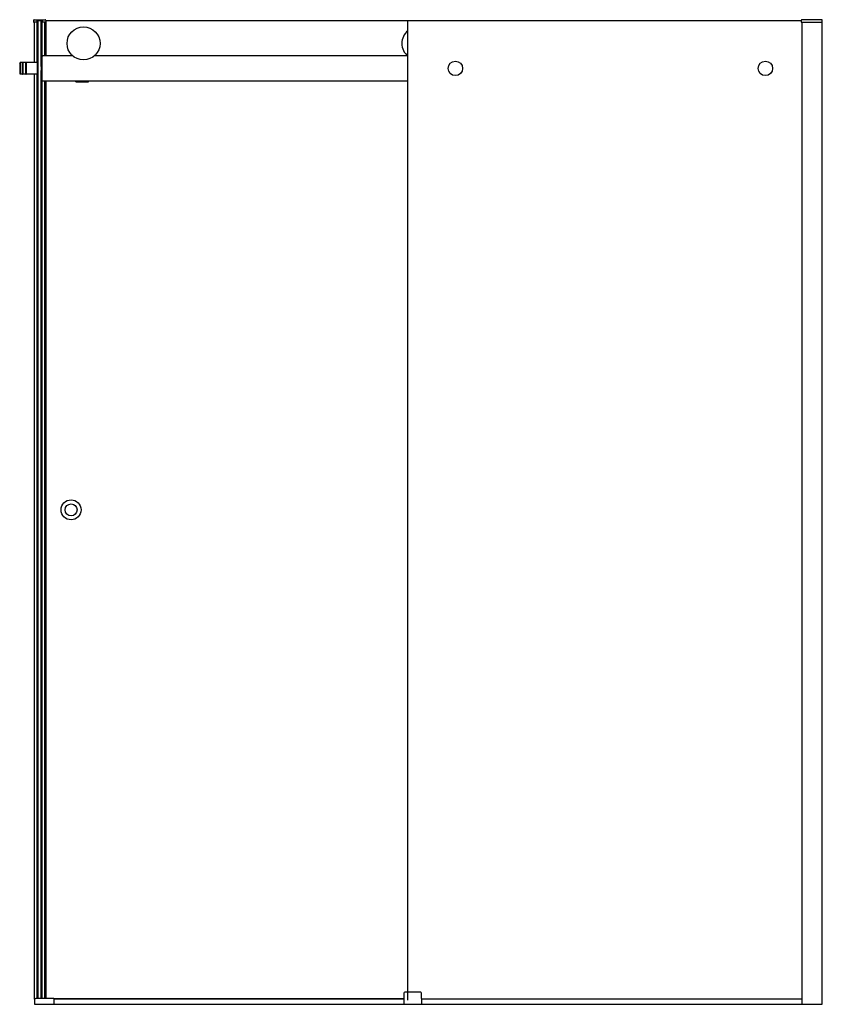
# Model space of a CAD drawing. Header units: millimetres. Extents: x 1508.93 to 1510.53, y 1200.27 to 1202.24.
import ezdxf

# ---------------------------------------------------------------- set-up
doc = ezdxf.new("R2010")
doc.units = ezdxf.units.MM
doc.layers.add('SANINDUSA', color=3, linetype='CONTINUOUS')

msp = doc.modelspace()

# ---------------------------------------------------------------- linework, layer by layer
at = {"layer": 'SANINDUSA'}
for p, q in [((1508.9562, 1202.2416), (1508.9561, 1202.2391)), ((1508.9577, 1202.2431), (1508.9793, 1202.2431)), ((1508.9637, 1202.1571), (1508.9637, 1202.2416)), ((1508.9734, 1202.2416), (1508.9638, 1202.2416)), ((1508.9655, 1202.2406), (1508.9655, 1202.2416)), ((1508.9715, 1202.1496), (1508.9715, 1202.2416)), ((1508.9733, 1202.1571), (1508.9733, 1202.2416)), ((1508.9808, 1202.2416), (1508.9809, 1202.2391)), ((1510.492, 1202.2416), (1510.4919, 1202.2391)), ((1510.5342, 1202.2431), (1510.4935, 1202.2431)), ((1510.5344, 1202.2381), (1510.5342, 1202.2431)), ((1508.9629, 1202.2381), (1508.9571, 1202.2381)), ((1508.9583, 1202.1571), (1508.9583, 1202.2381)), ((1508.9633, 1202.2411), (1508.9632, 1202.2391)), ((1508.9632, 1202.2384), (1508.9632, 1202.2391)), ((1508.9633, 1202.1571), (1508.9633, 1202.2412)), ((1508.9655, 1200.2844), (1508.9655, 1202.2406)), ((1508.9715, 1202.2406), (1508.9655, 1202.2406)), ((1508.9738, 1202.1702), (1508.9738, 1202.2413)), ((1508.9739, 1202.2391), (1508.9739, 1202.2411)), ((1508.9739, 1202.2391), (1508.9739, 1202.2384)), ((1508.9799, 1202.2381), (1508.9742, 1202.2381)), ((1508.9788, 1202.1706), (1508.9788, 1202.2381)), ((1508.9812, 1202.1706), (1508.9812, 1202.2406)), ((1509.7052, 1202.2406), (1508.9812, 1202.2406)), ((1509.7052, 1200.2806), (1509.7052, 1202.2406)), ((1510.492, 1202.2406), (1509.7052, 1202.2406)), ((1510.4929, 1202.2381), (1510.5344, 1202.2381)), ((1510.4942, 1200.2726), (1510.4942, 1202.2381)), ((1510.5342, 1200.2726), (1510.5342, 1202.2381)), ((1508.9735, 1202.1216), (1508.9735, 1202.1696)), ((1509.0346, 1202.1706), (1508.9745, 1202.1706)), ((1509.7046, 1202.1706), (1509.0777, 1202.1706)), ((1508.9285, 1202.1561), (1508.9295, 1202.1571)), ((1508.9285, 1202.1561), (1508.9285, 1202.1351)), ((1508.9295, 1202.1571), (1508.9295, 1202.1341)), ((1508.9335, 1202.1571), (1508.9295, 1202.1571)), ((1508.9335, 1202.1571), (1508.9335, 1202.1341)), ((1508.935, 1202.1571), (1508.935, 1202.1341)), ((1508.94, 1202.1571), (1508.935, 1202.1571)), ((1508.94, 1202.1571), (1508.94, 1202.1341)), ((1508.9415, 1202.1571), (1508.9415, 1202.1341)), ((1508.9635, 1202.1571), (1508.9415, 1202.1571)), ((1508.9635, 1202.1571), (1508.9635, 1202.1341)), ((1508.9635, 1202.1571), (1508.9635, 1202.1341)), ((1508.9635, 1202.1571), (1508.9655, 1202.1571)), ((1508.9715, 1202.1571), (1508.9715, 1202.1341)), ((1508.9715, 1202.1571), (1508.9735, 1202.1571)), ((1508.9715, 1202.1496), (1508.9715, 1202.1496)), ((1508.9285, 1202.1351), (1508.9295, 1202.1341)), ((1508.9335, 1202.1341), (1508.9295, 1202.1341)), ((1508.94, 1202.1341), (1508.935, 1202.1341)), ((1508.9635, 1202.1341), (1508.9415, 1202.1341)), ((1508.9583, 1200.2829), (1508.9583, 1202.1341)), ((1508.9633, 1200.2844), (1508.9633, 1202.1341)), ((1508.9635, 1202.1341), (1508.9655, 1202.1341)), ((1508.9637, 1200.2844), (1508.9637, 1202.1341)), ((1508.9715, 1200.2844), (1508.9715, 1202.1416)), ((1508.9715, 1202.1416), (1508.9715, 1202.1416)), ((1508.9715, 1202.1341), (1508.9735, 1202.1341)), ((1508.9733, 1200.2844), (1508.9733, 1202.1341)), ((1508.9738, 1200.2844), (1508.9738, 1202.1209)), ((1508.9745, 1202.1206), (1509.7052, 1202.1206)), ((1508.9788, 1200.2844), (1508.9788, 1202.1206)), ((1508.9812, 1200.2844), (1508.9812, 1202.1206)), ((1509.041, 1202.1196), (1509.041, 1202.1206)), ((1509.041, 1202.1186), (1509.041, 1202.1196)), ((1509.041, 1202.1196), (1509.066, 1202.1196)), ((1509.041, 1202.1186), (1509.066, 1202.1186)), ((1509.066, 1202.1196), (1509.066, 1202.1206)), ((1509.066, 1202.1186), (1509.066, 1202.1196)), ((1509.6973, 1200.2951), (1509.6969, 1200.2726)), ((1509.731, 1200.2966), (1509.6988, 1200.2966)), ((1509.7329, 1200.2726), (1509.7325, 1200.2951)), ((1508.9579, 1200.2816), (1508.9579, 1200.2726)), ((1508.9579, 1200.2726), (1510.5342, 1200.2726)), ((1508.9959, 1200.2844), (1508.9607, 1200.2844)), ((1509.6971, 1200.2836), (1508.9969, 1200.2836)), ((1508.9969, 1200.2834), (1508.9969, 1200.2726)), ((1509.6971, 1200.2826), (1508.9969, 1200.2826)), ((1510.4942, 1200.2826), (1509.7328, 1200.2826))]:
    msp.add_line(p, q, dxfattribs=at)
for centre, radius in [((1509.0562, 1202.1956), 0.033), ((1509.8002, 1202.1456), 0.0145), ((1510.4204, 1202.1456), 0.0145), ((1509.0312, 1201.2621), 0.02), ((1509.0312, 1201.2621), 0.012)]:
    msp.add_circle(centre, radius, dxfattribs=at)
for centre, radius, start, end in [((1508.9577, 1202.2416), 0.0015, 90, 178), ((1508.9638, 1202.2411), 0.0005, 90.0173, 137.3458), ((1508.9734, 1202.2411), 0.0005, 42.6393, 90.038), ((1508.9793, 1202.2416), 0.0015, 2, 90), ((1510.4935, 1202.2416), 0.0015, 90, 178), ((1508.9571, 1202.2391), 0.001, 178, 270), ((1508.9629, 1202.2384), 0.0003, 270, 358), ((1508.9638, 1202.2411), 0.0005, 137.3632, 178), ((1508.9734, 1202.2411), 0.0005, 2, 42.6368), ((1508.9742, 1202.2384), 0.0003, 182, 270), ((1508.9799, 1202.2391), 0.001, 270, 2), ((1510.4929, 1202.2391), 0.001, 178, 270), ((1509.7262, 1202.1956), 0.033, 129.5201, 230.4799), ((1508.9745, 1202.1696), 0.001, 90, 180), ((1508.9343, 1202.1568), 0.00075, 0, 180), ((1508.9408, 1202.1568), 0.00075, 0, 180), ((1508.9343, 1202.1343), 0.00075, 180, 0), ((1508.9408, 1202.1343), 0.00075, 180, 0), ((1508.9745, 1202.1216), 0.001, 180, 270), ((1509.6988, 1200.2951), 0.0015, 90, 179), ((1509.731, 1200.2951), 0.0015, 1, 90), ((1508.9607, 1200.2816), 0.0028, 90, 180), ((1508.9959, 1200.2834), 0.001, 0, 90)]:
    msp.add_arc(centre, radius, start, end, dxfattribs=at)

doc.saveas('drawing.dxf')
